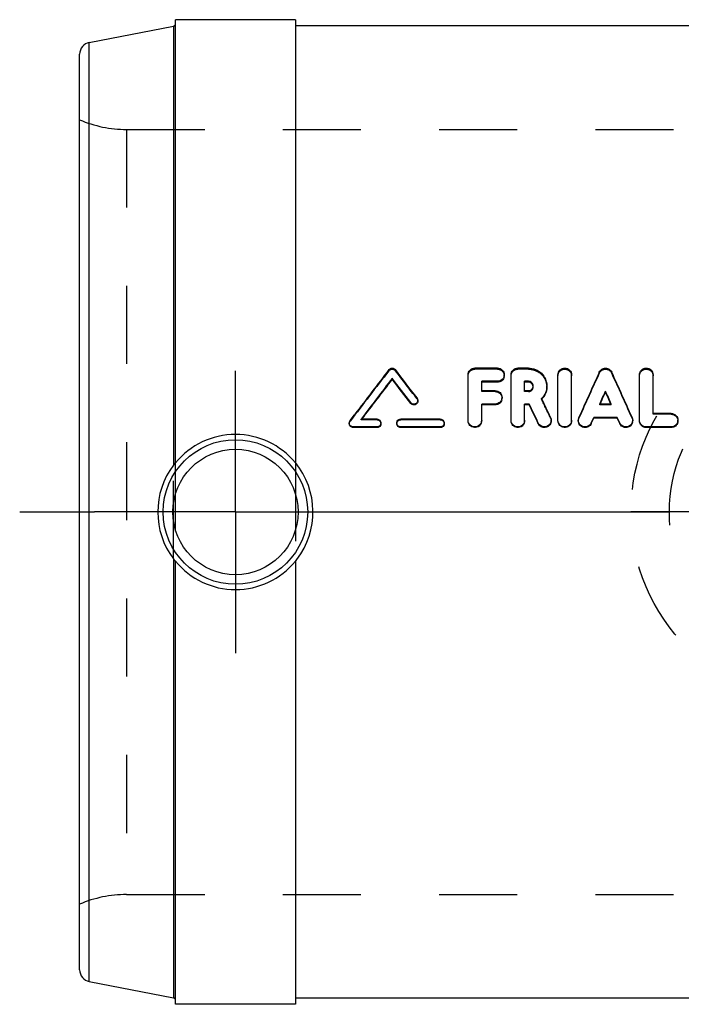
# Model space of a CAD drawing. Header units: millimetres. Extents: x 416 to 579, y 439 to 561.
# Tile 1 of 2: x 416 to 471, y 479 to 561. Entities that reach past the tile are written whole.
import ezdxf

# ---------------------------------------------------------------- set-up
doc = ezdxf.new("R2010")
doc.units = ezdxf.units.MM
doc.header["$LTSCALE"] = 65.185185
doc.linetypes.add('CENTER', pattern=[0.6, 0.375, -0.075, 0.075, -0.075])
doc.linetypes.add('HIDDEN', pattern=[0.2, 0.1, -0.1])
for name, color, linetype in [('KOERPER', 7, 'CONTINUOUS'), ('KONST.EL_MIT_GEO', 7, 'CONTINUOUS'), ('KURVEN', 7, 'CONTINUOUS')]:
    doc.layers.add(name, color=color, linetype=linetype)

msp = doc.modelspace()

# ---------------------------------------------------------------- linework, layer by layer
at = {"layer": 'KOERPER', "color": 7, "linetype": 'Continuous'}
for p, q in [((428.635, 524.439), (428.635, 561.4)), ((438.635, 561.4), (428.635, 561.4)), ((438.635, 561.4), (438.635, 524.439)), ((484.815, 560.9), (438.635, 560.9)), ((428.635, 479.3), (428.635, 516.26)), ((438.635, 516.26), (438.635, 479.3)), ((478.808, 479.8), (438.635, 479.8)), ((438.635, 479.3), (428.635, 479.3))]:
    msp.add_line(p, q, dxfattribs=at)
at = {"layer": 'KOERPER', "color": 2, "linetype": 'CENTER'}
for p, q in [((433.635, 520.35), (433.635, 532.121)), ((415.635, 520.35), (421.863, 520.35)), ((433.635, 520.35), (421.863, 520.35)), ((433.635, 520.35), (433.635, 508.578)), ((433.635, 520.35), (445.406, 520.35)), ((445.406, 520.35), (498.747, 520.35))]:
    msp.add_line(p, q, dxfattribs=at)
at = {"layer": 'KOERPER', "color": 8, "linetype": 'HIDDEN'}
msp.add_line((438.635, 524.439), (438.635, 516.26), dxfattribs=at)
at = {"layer": 'KOERPER', "color": 7, "linetype": 'Continuous'}
for centre, radius, start, end in [((433.635, 520.378), 6.441, 39.08249, 140.91751), ((433.605, 520.351), 6.499, 322.57628, 39.29789), ((433.635, 520.321), 6.441, 219.08249, 320.91751), ((433.618, 520.34), 6.483, 320.68882, 322.56537)]:
    msp.add_arc(centre, radius, start, end, dxfattribs=at)
at = {"layer": 'KONST.EL_MIT_GEO', "color": 7, "linetype": 'Continuous'}
for p, q in [((421.444, 559.502), (428.473, 560.868)), ((428.473, 560.868), (428.473, 524.263)), ((421.444, 481.197), (421.444, 559.502)), ((420.635, 482.179), (420.635, 558.52)), ((455.498, 532.35), (453.611, 532.35)), ((458.076, 532.35), (457.196, 532.35)), ((446.71, 531.414), (446.71, 531.496)), ((453.045, 528.004), (453.045, 531.8)), ((454.178, 530.465), (454.178, 531.248)), ((455.498, 531.248), (454.178, 531.248)), ((455.498, 531.168), (455.498, 531.248)), ((456.63, 528.004), (456.63, 531.8)), ((457.762, 530.465), (457.762, 531.248)), ((458.076, 531.248), (457.762, 531.248)), ((458.076, 531.168), (458.076, 531.248)), ((460.544, 528.004), (460.544, 531.8)), ((461.676, 528.004), (461.676, 531.8)), ((467.344, 528.004), (467.344, 531.8)), ((468.476, 528.564), (468.476, 531.8)), ((455.498, 531.168), (454.178, 531.168)), ((455.31, 530.465), (454.178, 530.465)), ((458.076, 531.168), (457.762, 531.168)), ((458.076, 530.465), (457.762, 530.465)), ((464.51, 530.354), (464.51, 530.428)), ((459.206, 529.758), (459.18, 529.815)), ((448.257, 529.403), (448.257, 529.47)), ((454.178, 528.004), (454.178, 529.354)), ((455.31, 529.354), (454.178, 529.354)), ((455.31, 529.288), (454.178, 529.288)), ((455.31, 529.288), (455.31, 529.354)), ((457.762, 528.004), (457.762, 529.354)), ((458.149, 529.354), (457.762, 529.354)), ((458.149, 529.288), (457.762, 529.288)), ((464.991, 529.354), (464.028, 529.354)), ((464.058, 529.354), (464.135, 529.525)), ((464.962, 529.354), (464.884, 529.525)), ((443.2, 527.966), (443.572, 528.458)), ((443.572, 528.458), (443.599, 528.495)), ((445.446, 528.097), (444.124, 528.097)), ((450.729, 528.097), (447.427, 528.097)), ((463.326, 527.778), (463.53, 528.237)), ((463.326, 527.724), (463.53, 528.18)), ((463.53, 528.18), (463.53, 528.237)), ((465.49, 528.237), (463.53, 528.237)), ((465.49, 528.18), (463.53, 528.18)), ((465.49, 528.18), (465.49, 528.237)), ((465.694, 527.778), (465.49, 528.237)), ((465.694, 527.724), (465.49, 528.18)), ((469.985, 528.564), (468.476, 528.564)), ((443.465, 527.391), (443.465, 527.443)), ((445.446, 527.443), (443.465, 527.443)), ((445.446, 527.391), (443.465, 527.391)), ((445.446, 527.391), (445.446, 527.443)), ((447.427, 527.391), (447.427, 527.443)), ((450.729, 527.443), (447.427, 527.443)), ((450.729, 527.391), (447.427, 527.391)), ((450.729, 527.391), (450.729, 527.443)), ((458.899, 527.713), (458.899, 527.767)), ((463.326, 527.724), (463.326, 527.778)), ((465.694, 527.724), (465.694, 527.778)), ((467.91, 527.391), (467.91, 527.443)), ((469.985, 527.443), (467.91, 527.443)), ((469.985, 527.391), (467.91, 527.391)), ((469.985, 527.391), (469.985, 527.443)), ((428.473, 516.437), (428.473, 479.831)), ((421.444, 481.197), (428.473, 479.831))]:
    msp.add_line(p, q, dxfattribs=at)
at = {"layer": 'KONST.EL_MIT_GEO', "color": 8, "linetype": 'HIDDEN'}
for p, q in [((428.635, 479.635), (428.635, 561.064)), ((424.554, 552.25), (424.554, 488.45)), ((424.554, 552.25), (481.635, 552.25)), ((446.441, 532.132), (446.441, 532.219)), ((446.979, 532.132), (446.979, 532.219)), ((453.611, 532.261), (453.611, 532.35)), ((455.498, 532.261), (453.611, 532.261)), ((455.498, 532.261), (455.498, 532.35)), ((457.196, 532.261), (457.196, 532.35)), ((458.076, 532.261), (457.196, 532.261)), ((458.076, 532.261), (458.076, 532.35)), ((463.992, 531.936), (463.992, 532.021)), ((465.028, 531.936), (465.028, 532.021)), ((456.064, 531.716), (456.064, 531.8)), ((454.178, 530.39), (454.178, 530.465)), ((455.31, 530.39), (454.178, 530.39)), ((455.31, 530.39), (455.31, 530.465)), ((457.762, 530.39), (457.762, 530.465)), ((458.076, 530.39), (457.762, 530.39)), ((458.076, 530.39), (458.076, 530.465)), ((458.477, 530.78), (458.477, 530.857)), ((459.609, 530.779), (459.609, 530.857)), ((448.786, 529.788), (448.786, 529.858)), ((448.852, 529.595), (448.852, 529.664)), ((455.876, 529.84), (455.876, 529.91)), ((459.18, 529.746), (459.18, 529.815)), ((458.149, 529.288), (458.149, 529.354)), ((464.028, 529.288), (464.028, 529.354)), ((464.028, 529.288), (464.058, 529.354)), ((464.991, 529.288), (464.028, 529.288)), ((464.991, 529.288), (464.962, 529.354)), ((464.991, 529.288), (464.991, 529.354)), ((443.2, 527.91), (443.2, 527.966)), ((444.124, 528.041), (444.124, 528.097)), ((444.124, 528.041), (444.151, 528.077)), ((445.446, 528.041), (444.124, 528.041)), ((445.446, 528.041), (445.446, 528.097)), ((447.427, 528.041), (447.427, 528.097)), ((450.729, 528.041), (447.427, 528.041)), ((450.729, 528.041), (450.729, 528.097)), ((453.045, 527.948), (453.045, 528.004)), ((454.178, 527.948), (454.178, 528.004)), ((456.63, 527.948), (456.63, 528.004)), ((457.762, 527.948), (457.762, 528.004)), ((459.925, 528.183), (459.925, 528.241)), ((459.978, 527.948), (459.978, 528.004)), ((460.544, 527.948), (460.544, 528.004)), ((461.676, 527.948), (461.676, 528.004)), ((462.242, 528.004), (462.242, 527.948)), ((462.29, 528.172), (462.29, 528.23)), ((466.73, 528.172), (466.73, 528.23)), ((466.778, 527.948), (466.778, 528.004)), ((467.344, 527.948), (467.344, 528.004)), ((468.476, 528.503), (468.476, 528.564)), ((469.985, 528.503), (468.476, 528.503)), ((469.985, 528.503), (469.985, 528.564)), ((470.551, 527.948), (470.551, 528.004)), ((443.135, 527.77), (443.135, 527.716)), ((445.776, 527.716), (445.776, 527.771)), ((447.097, 527.771), (447.097, 527.716)), ((451.059, 527.716), (451.059, 527.771)), ((428.473, 516.437), (428.473, 524.263)), ((424.554, 488.45), (481.635, 488.45))]:
    msp.add_line(p, q, dxfattribs=at)
at = {"layer": 'KONST.EL_MIT_GEO', "color": 7, "linetype": 'Continuous'}
for radius in [6.027, 5.227]:
    msp.add_circle((433.635, 520.35), radius, dxfattribs=at)
at = {"layer": 'KONST.EL_MIT_GEO', "color": 8, "linetype": 'HIDDEN'}
for centre, radius, start, end in [((428.435, 561.065), 0.2, 281, 360), ((424.554, 562.25), 10, 246.92608, 270), ((901.522, 179.382), 575.787, 142.219489, 142.749069), ((-1.368, 184.569), 567.287, 37.48426, 37.78315), ((455.533, 531.716), 0.531, 349.71331, 359.97492), ((1050.803, 264.324), 644.952, 155.484956, 155.851919), ((-121.784, 264.324), 644.952, 24.148081, 24.515044), ((458.098, 530.78), 0.378, 0.00129, 5.83105), ((458.163, 530.779), 1.445, 354.36182, 359.99945), ((455.334, 529.84), 0.541, 344.6872, 359.95818), ((458.081, 530.832), 1.545, 315.31657, 317.26167), ((-113.82, 255.563), 635.221, 25.415164, 25.57132), ((453.633, 527.947), 0.545, 350.85194, 0.04915), ((457.218, 527.947), 0.545, 350.85194, 0.04915), ((459.429, 527.948), 0.549, 350.52558, 359.97233), ((461.131, 527.947), 0.545, 350.85194, 0.04915), ((466.229, 527.948), 0.548, 349.25493, 359.9642), ((470.001, 527.948), 0.55, 347.01168, 359.96964), ((424.554, 478.45), 10, 90, 113.07392), ((428.435, 479.635), 0.2, 0, 79)]:
    msp.add_arc(centre, radius, start, end, dxfattribs=at)
at = {"layer": 'KONST.EL_MIT_GEO', "color": 7, "linetype": 'Continuous'}
for centre, radius, start, end in [((421.635, 558.52), 1, 101, 180.00001), ((904.072, 180.088), 577.427, 142.423007, 142.887851), ((-5.557, 183.986), 571.012, 37.28052, 37.57884), ((1058.054, 263.093), 652.099, 155.644016, 156.009188), ((-129.035, 263.093), 652.099, 23.990812, 24.355984), ((908.075, 177.672), 581.419, 142.515185, 142.936026), ((903.67, 178.375), 577.451, 142.310999, 142.728271), ((-8.734, 182.19), 573.972, 37.232178, 37.486636), ((-4.516, 182.783), 570.218, 37.43583, 37.69077), ((458.092, 530.857), 0.384, 350.07558, 359.99372), ((-120.999, 254.237), 642.301, 25.251854, 25.401621), ((-125.661, 252.623), 646.076, 25.205761, 25.361371), ((-118.672, 253.847), 639.21, 25.368876, 25.525213), ((443.459, 527.77), 0.325, 142.91735, 154.41483), ((462.795, 528.004), 0.553, 155.957, 179.95207), ((433.62, 520.349), 6.466, 142.76571, 217.23434), ((421.635, 482.179), 1, 179.99999, 259)]:
    msp.add_arc(centre, radius, start, end, dxfattribs=at)
for points, knots in [([(446.441, 532.219), (446.502, 532.298), (446.71, 532.401), (446.918, 532.298), (446.979, 532.219)], [0, 0, 0, 0, 0.499097, 1, 1, 1, 1]), ([(453.045, 531.8), (453.045, 531.941), (453.17, 532.237), (453.468, 532.35), (453.611, 532.35)], [0, 0, 0, 0, 0.495774, 1, 1, 1, 1]), ([(455.498, 532.35), (455.642, 532.35), (455.94, 532.236), (456.064, 531.941), (456.064, 531.8)], [0, 0, 0, 0, 0.50466, 1, 1, 1, 1]), ([(456.63, 531.8), (456.63, 531.941), (456.755, 532.237), (457.053, 532.35), (457.196, 532.35)], [0, 0, 0, 0, 0.495774, 1, 1, 1, 1]), ([(458.076, 532.35), (458.275, 532.35), (458.677, 532.273), (459.186, 531.942), (459.529, 531.446), (459.609, 531.051), (459.609, 530.857)], [0, 0, 0, 0, 0.253431, 0.504585, 0.752845, 1, 1, 1, 1]), ([(460.544, 531.8), (460.544, 531.941), (460.671, 532.237), (461.11, 532.406), (461.549, 532.236), (461.676, 531.941), (461.676, 531.8)], [0, 0, 0, 0, 0.248289, 0.500514, 0.752037, 1, 1, 1, 1]), ([(463.992, 532.021), (464.035, 532.118), (464.185, 532.289), (464.51, 532.38), (464.834, 532.288), (464.984, 532.118), (465.028, 532.021)], [0, 0, 0, 0, 0.248133, 0.500308, 0.752011, 1, 1, 1, 1]), ([(467.344, 531.8), (467.344, 531.941), (467.471, 532.237), (467.91, 532.406), (468.349, 532.236), (468.476, 531.941), (468.476, 531.8)], [0, 0, 0, 0, 0.248289, 0.500514, 0.752037, 1, 1, 1, 1]), ([(456.064, 531.8), (456.064, 531.659), (455.94, 531.363), (455.642, 531.248), (455.498, 531.248)], [0, 0, 0, 0, 0.495023, 1, 1, 1, 1]), ([(456.056, 531.621), (456.033, 531.497), (455.89, 531.257), (455.627, 531.168), (455.498, 531.168)], [0, 0, 0, 0, 0.494583, 1, 1, 1, 1]), ([(458.477, 530.857), (458.477, 530.957), (458.389, 531.167), (458.178, 531.248), (458.076, 531.248)], [0, 0, 0, 0, 0.49557, 1, 1, 1, 1]), ([(455.31, 530.465), (455.454, 530.465), (455.752, 530.349), (455.876, 530.052), (455.876, 529.91)], [0, 0, 0, 0, 0.503585, 1, 1, 1, 1]), ([(458.076, 530.465), (458.167, 530.465), (458.355, 530.529), (458.455, 530.702), (458.471, 530.791)], [0, 0, 0, 0, 0.502169, 1, 1, 1, 1]), ([(459.609, 530.857), (459.609, 530.666), (459.532, 530.28), (459.314, 529.952), (459.18, 529.815)], [0, 0, 0, 0, 0.497942, 1, 1, 1, 1]), ([(459.602, 530.637), (459.578, 530.403), (459.466, 530.09), (459.27, 529.842), (459.216, 529.783)], [0, 0, 0, 0, 0.746769, 1, 1, 1, 1]), ([(448.852, 529.664), (448.852, 529.597), (448.807, 529.46), (448.632, 529.335), (448.417, 529.333), (448.298, 529.416), (448.257, 529.47)], [0, 0, 0, 0, 0.247544, 0.496665, 0.749898, 1, 1, 1, 1]), ([(455.876, 529.91), (455.876, 529.768), (455.753, 529.471), (455.454, 529.354), (455.31, 529.354)], [0, 0, 0, 0, 0.496181, 1, 1, 1, 1]), ([(455.856, 529.697), (455.825, 529.582), (455.678, 529.367), (455.431, 529.288), (455.31, 529.288)], [0, 0, 0, 0, 0.496255, 1, 1, 1, 1]), ([(448.821, 529.459), (448.774, 529.362), (448.562, 529.21), (448.323, 529.317), (448.257, 529.403)], [0, 0, 0, 0, 0.497866, 1, 1, 1, 1]), ([(445.446, 528.097), (445.53, 528.097), (445.705, 528.028), (445.776, 527.854), (445.776, 527.771)], [0, 0, 0, 0, 0.502333, 1, 1, 1, 1]), ([(447.14, 527.932), (447.169, 527.982), (447.254, 528.067), (447.37, 528.097), (447.427, 528.097)], [0, 0, 0, 0, 0.501337, 1, 1, 1, 1]), ([(450.729, 528.097), (450.813, 528.097), (450.988, 528.028), (451.059, 527.854), (451.059, 527.771)], [0, 0, 0, 0, 0.502333, 1, 1, 1, 1]), ([(454.178, 528.004), (454.178, 527.861), (454.053, 527.561), (453.611, 527.384), (453.169, 527.562), (453.045, 527.861), (453.045, 528.004)], [0, 0, 0, 0, 0.249582, 0.500528, 0.750758, 1, 1, 1, 1]), ([(454.171, 527.861), (454.149, 527.727), (453.994, 527.466), (453.564, 527.34), (453.158, 527.529), (453.045, 527.812), (453.045, 527.948)], [0, 0, 0, 0, 0.247906, 0.500303, 0.751266, 1, 1, 1, 1]), ([(457.762, 528.004), (457.762, 527.861), (457.638, 527.561), (457.196, 527.384), (456.754, 527.562), (456.63, 527.861), (456.63, 528.004)], [0, 0, 0, 0, 0.249582, 0.500528, 0.750758, 1, 1, 1, 1]), ([(457.755, 527.861), (457.734, 527.727), (457.579, 527.466), (457.149, 527.34), (456.743, 527.529), (456.63, 527.812), (456.63, 527.948)], [0, 0, 0, 0, 0.247906, 0.500303, 0.751266, 1, 1, 1, 1]), ([(459.978, 528.004), (459.978, 527.88), (459.887, 527.624), (459.543, 527.414), (459.143, 527.46), (458.952, 527.654), (458.899, 527.767)], [0, 0, 0, 0, 0.248215, 0.499349, 0.750025, 1, 1, 1, 1]), ([(461.676, 528.004), (461.676, 527.861), (461.552, 527.561), (461.109, 527.384), (460.668, 527.562), (460.544, 527.861), (460.544, 528.004)], [0, 0, 0, 0, 0.249582, 0.500528, 0.750758, 1, 1, 1, 1]), ([(461.669, 527.861), (461.647, 527.727), (461.492, 527.466), (461.062, 527.34), (460.656, 527.529), (460.544, 527.812), (460.544, 527.948)], [0, 0, 0, 0, 0.247906, 0.500303, 0.751266, 1, 1, 1, 1]), ([(463.326, 527.778), (463.275, 527.663), (463.085, 527.463), (462.682, 527.412), (462.334, 527.62), (462.242, 527.879), (462.242, 528.004)], [0, 0, 0, 0, 0.250423, 0.500859, 0.750856, 1, 1, 1, 1]), ([(463.326, 527.724), (463.275, 527.609), (463.085, 527.411), (462.683, 527.36), (462.335, 527.566), (462.242, 527.824), (462.242, 527.948)], [0, 0, 0, 0, 0.250237, 0.501421, 0.751706, 1, 1, 1, 1]), ([(466.778, 528.004), (466.778, 527.879), (466.686, 527.62), (466.337, 527.412), (465.934, 527.464), (465.745, 527.664), (465.694, 527.778)], [0, 0, 0, 0, 0.248182, 0.499362, 0.750031, 1, 1, 1, 1]), ([(467.91, 527.443), (467.766, 527.443), (467.466, 527.562), (467.344, 527.861), (467.344, 528.004)], [0, 0, 0, 0, 0.501835, 1, 1, 1, 1]), ([(467.91, 527.391), (467.766, 527.391), (467.467, 527.508), (467.344, 527.806), (467.344, 527.948)], [0, 0, 0, 0, 0.503137, 1, 1, 1, 1]), ([(469.985, 528.564), (470.13, 528.564), (470.429, 528.446), (470.551, 528.147), (470.551, 528.004)], [0, 0, 0, 0, 0.502301, 1, 1, 1, 1]), ([(470.551, 528.004), (470.551, 527.861), (470.43, 527.562), (470.13, 527.443), (469.985, 527.443)], [0, 0, 0, 0, 0.497531, 1, 1, 1, 1]), ([(443.465, 527.443), (443.381, 527.443), (443.206, 527.513), (443.135, 527.687), (443.135, 527.77)], [0, 0, 0, 0, 0.50202, 1, 1, 1, 1]), ([(443.465, 527.391), (443.381, 527.391), (443.206, 527.459), (443.135, 527.633), (443.135, 527.716)], [0, 0, 0, 0, 0.503322, 1, 1, 1, 1]), ([(445.776, 527.771), (445.776, 527.687), (445.705, 527.512), (445.53, 527.443), (445.446, 527.443)], [0, 0, 0, 0, 0.498649, 1, 1, 1, 1]), ([(445.73, 527.551), (445.701, 527.503), (445.616, 527.42), (445.502, 527.391), (445.446, 527.391)], [0, 0, 0, 0, 0.500817, 1, 1, 1, 1]), ([(447.427, 527.443), (447.343, 527.443), (447.168, 527.513), (447.097, 527.687), (447.097, 527.771)], [0, 0, 0, 0, 0.50221, 1, 1, 1, 1]), ([(447.427, 527.391), (447.343, 527.391), (447.168, 527.459), (447.097, 527.633), (447.097, 527.716)], [0, 0, 0, 0, 0.503513, 1, 1, 1, 1]), ([(451.059, 527.771), (451.059, 527.687), (450.988, 527.512), (450.813, 527.443), (450.729, 527.443)], [0, 0, 0, 0, 0.498649, 1, 1, 1, 1]), ([(451.013, 527.551), (450.984, 527.503), (450.899, 527.42), (450.785, 527.391), (450.729, 527.391)], [0, 0, 0, 0, 0.500817, 1, 1, 1, 1]), ([(459.97, 527.858), (459.951, 527.743), (459.833, 527.519), (459.494, 527.359), (459.124, 527.424), (458.949, 527.607), (458.899, 527.713)], [0, 0, 0, 0, 0.247921, 0.499293, 0.750659, 1, 1, 1, 1]), ([(466.768, 527.846), (466.746, 527.732), (466.623, 527.51), (466.281, 527.357), (465.912, 527.43), (465.741, 527.617), (465.694, 527.724)], [0, 0, 0, 0, 0.247999, 0.499431, 0.750759, 1, 1, 1, 1]), ([(470.537, 527.825), (470.51, 527.705), (470.365, 527.476), (470.11, 527.391), (469.985, 527.391)], [0, 0, 0, 0, 0.497099, 1, 1, 1, 1]), ([(428.635, 524.458), (428.635, 524.466), (428.599, 524.414), (428.575, 524.395), (428.522, 524.326), (428.49, 524.285), (428.473, 524.263)], [0, 0, 0, 0, 0.097424, 0.352195, 0.666798, 1, 1, 1, 1]), ([(428.473, 516.437), (428.49, 516.414), (428.522, 516.373), (428.575, 516.304), (428.599, 516.285), (428.635, 516.233), (428.635, 516.242)], [0, 0, 0, 0, 0.333201, 0.647805, 0.902576, 1, 1, 1, 1])]:
    msp.add_open_spline(points, degree=3, knots=knots, dxfattribs=at)
at = {"layer": 'KONST.EL_MIT_GEO', "color": 8, "linetype": 'HIDDEN'}
for points, knots in [([(446.441, 532.132), (446.502, 532.21), (446.71, 532.313), (446.918, 532.21), (446.979, 532.132)], [0, 0, 0, 0, 0.499094, 1, 1, 1, 1]), ([(453.045, 531.716), (453.045, 531.856), (453.171, 532.15), (453.468, 532.261), (453.611, 532.261)], [0, 0, 0, 0, 0.494471, 1, 1, 1, 1]), ([(455.498, 532.261), (455.642, 532.261), (455.938, 532.15), (456.064, 531.856), (456.064, 531.716)], [0, 0, 0, 0, 0.505963, 1, 1, 1, 1]), ([(456.63, 531.716), (456.63, 531.856), (456.756, 532.15), (457.053, 532.261), (457.196, 532.261)], [0, 0, 0, 0, 0.494471, 1, 1, 1, 1]), ([(458.076, 532.261), (458.275, 532.261), (458.676, 532.185), (459.186, 531.858), (459.528, 531.365), (459.609, 530.973), (459.609, 530.779)], [0, 0, 0, 0, 0.254278, 0.505789, 0.753702, 1, 1, 1, 1]), ([(460.544, 531.716), (460.544, 531.856), (460.672, 532.151), (461.11, 532.318), (461.548, 532.15), (461.676, 531.856), (461.676, 531.716)], [0, 0, 0, 0, 0.247638, 0.500516, 0.752689, 1, 1, 1, 1]), ([(463.992, 531.936), (464.035, 532.031), (464.186, 532.201), (464.51, 532.292), (464.834, 532.201), (464.984, 532.031), (465.028, 531.936)], [0, 0, 0, 0, 0.247682, 0.500309, 0.752462, 1, 1, 1, 1]), ([(467.344, 531.716), (467.344, 531.856), (467.472, 532.151), (467.91, 532.318), (468.348, 532.15), (468.476, 531.856), (468.476, 531.716)], [0, 0, 0, 0, 0.247638, 0.500516, 0.752689, 1, 1, 1, 1]), ([(455.31, 530.39), (455.453, 530.39), (455.751, 530.277), (455.876, 529.981), (455.876, 529.84)], [0, 0, 0, 0, 0.504888, 1, 1, 1, 1]), ([(458.076, 530.39), (458.177, 530.39), (458.388, 530.471), (458.477, 530.68), (458.477, 530.78)], [0, 0, 0, 0, 0.504748, 1, 1, 1, 1]), ([(445.446, 528.041), (445.53, 528.041), (445.704, 527.973), (445.776, 527.799), (445.776, 527.716)], [0, 0, 0, 0, 0.503636, 1, 1, 1, 1]), ([(447.097, 527.716), (447.097, 527.799), (447.169, 527.973), (447.343, 528.041), (447.427, 528.041)], [0, 0, 0, 0, 0.497222, 1, 1, 1, 1]), ([(450.729, 528.041), (450.813, 528.041), (450.987, 527.973), (451.059, 527.799), (451.059, 527.716)], [0, 0, 0, 0, 0.503636, 1, 1, 1, 1]), ([(469.985, 528.503), (470.129, 528.503), (470.428, 528.387), (470.551, 528.09), (470.551, 527.948)], [0, 0, 0, 0, 0.503604, 1, 1, 1, 1])]:
    msp.add_open_spline(points, degree=3, knots=knots, dxfattribs=at)
at = {"layer": 'KONST.EL_MIT_GEO', "color": 7, "linetype": 'Continuous'}
for points in [[(458.334, 531.077), (458.263, 531.135), (458.167, 531.168), (458.076, 531.168)], [(458.475, 530.818), (458.465, 530.916), (458.41, 531.015), (458.334, 531.077)], [(464.028, 529.354), (464.188, 529.712), (464.349, 530.07), (464.51, 530.428)], [(464.991, 529.354), (464.831, 529.712), (464.671, 530.07), (464.51, 530.428)], [(448.786, 529.858), (448.827, 529.804), (448.852, 529.732), (448.852, 529.664)], [(448.852, 529.595), (448.852, 529.549), (448.841, 529.501), (448.821, 529.459)], [(464.135, 529.525), (464.26, 529.802), (464.385, 530.078), (464.51, 530.354)], [(464.884, 529.525), (464.76, 529.802), (464.635, 530.078), (464.51, 530.354)], [(443.135, 527.77), (443.135, 527.818), (443.146, 527.867), (443.166, 527.911)], [(447.097, 527.771), (447.097, 527.826), (447.112, 527.884), (447.14, 527.932)], [(459.925, 528.241), (459.959, 528.168), (459.978, 528.085), (459.978, 528.004)], [(466.73, 528.23), (466.761, 528.159), (466.778, 528.081), (466.778, 528.004)]]:
    msp.add_open_spline(points, degree=3, dxfattribs=at)
at = {"layer": 'KONST.EL_MIT_GEO', "color": 8, "linetype": 'HIDDEN'}
for points in [[(448.786, 529.788), (448.827, 529.734), (448.852, 529.663), (448.852, 529.595)], [(443.135, 527.716), (443.135, 527.784), (443.159, 527.856), (443.2, 527.91)], [(459.925, 528.183), (459.959, 528.11), (459.978, 528.028), (459.978, 527.948)], [(462.242, 527.948), (462.242, 528.024), (462.259, 528.102), (462.29, 528.172)], [(466.73, 528.172), (466.761, 528.102), (466.778, 528.024), (466.778, 527.948)], [(445.776, 527.716), (445.776, 527.659), (445.76, 527.6), (445.73, 527.551)], [(451.059, 527.716), (451.059, 527.659), (451.043, 527.6), (451.013, 527.551)]]:
    msp.add_open_spline(points, degree=3, dxfattribs=at)
at = {"layer": 'KURVEN', "color": 8, "linetype": 'HIDDEN'}
msp.add_line((498.635, 520.35), (466.635, 520.35), dxfattribs=at)
for radius in [16, 12.8]:
    msp.add_circle((482.635, 520.35), radius, dxfattribs=at)

doc.saveas('drawing.dxf')
